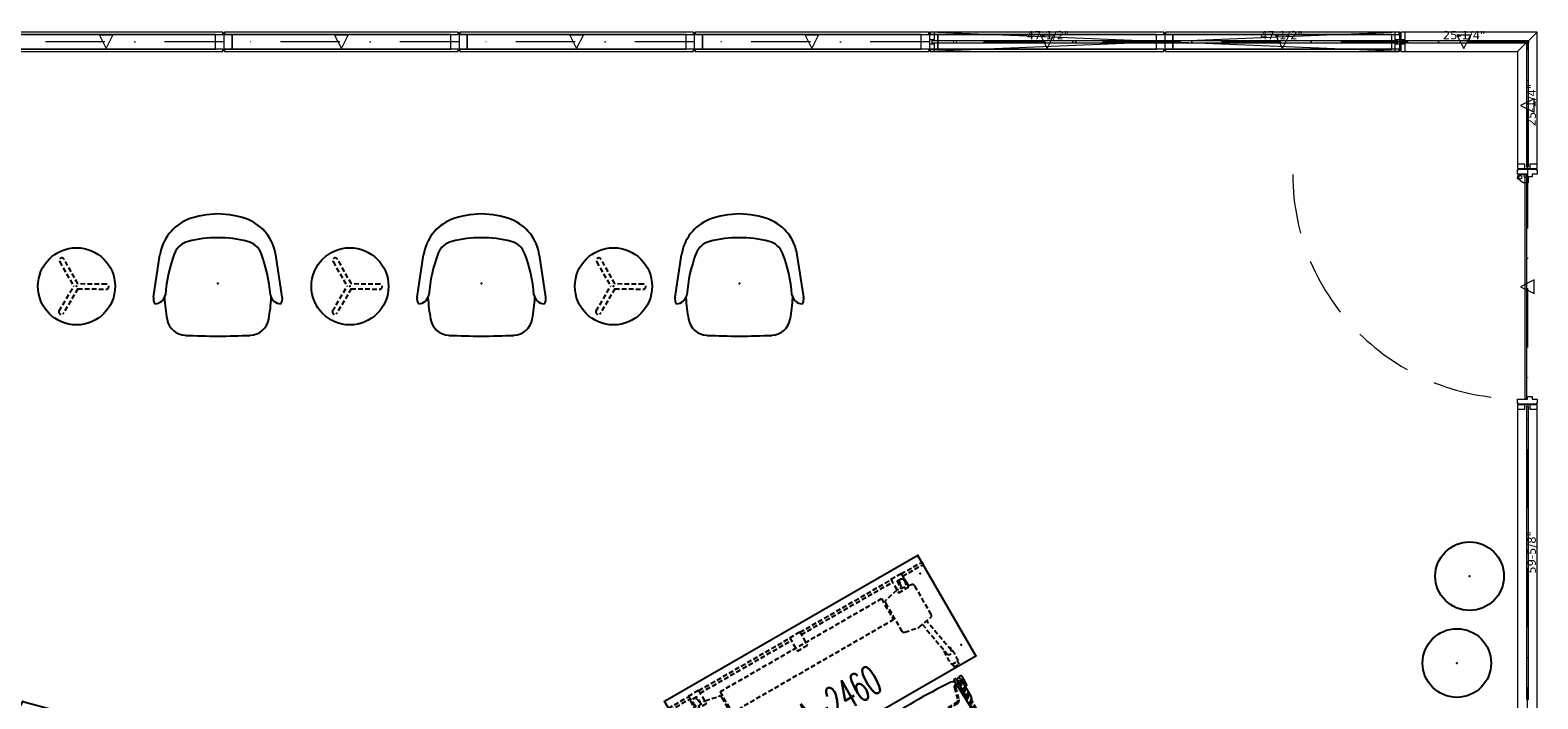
# Model space of a CAD drawing. Header units: inches. Extents: x 390 to 1835, y -266 to 136.
# Tile 5 of 256: x 571 to 879, y 0 to 136. Entities that reach past the tile are written whole.
import ezdxf
from ezdxf.enums import TextEntityAlignment as Align

# ---------------------------------------------------------------- set-up
doc = ezdxf.new("R2010")
doc.units = ezdxf.units.IN
doc.header["$LTSCALE"] = 0.95294
doc.header["$MEASUREMENT"] = 0
for name, pattern in [('DashDot', [25.4, 12.7, -6.35, 0, -6.35]), ('Dashed', [19.05, 12.7, -6.35]), ('DASHEDX2', [1.5, 1, -0.5])]:
    doc.linetypes.add(name, pattern=pattern)
for name, color, linetype in [('A-FURN-HAWORTH-ATT', 251, 'Continuous'), ('A-FURN-P-SEAT', 12, 'Continuous'), ('A-FURN-P-TABLE', 3, 'Continuous'), ('A-FURN-P-TABLE-TEXT2', 3, 'Continuous'), ('A-FURN-P-VISUAL', 86, 'Continuous'), ('CET color Black or White', 7, 'Continuous'), ('CET Default', 7, 'Continuous'), ('PSATTR', 7, 'Continuous')]:
    doc.layers.add(name, color=color, linetype=linetype)
doc.layers.add('A-FURN-P-PNLS', color=5, linetype='Continuous', true_color=0x0000ff)
doc.styles.add('CAD_FNT', font='TXT.SHX', dxfattribs={"height": 1})
doc.styles.add('Verdana', font='verdana.ttf')

# ---------------------------------------------------------------- blocks, each defined once
blk = doc.blocks.new('*C35')
at = {"layer": 'A-FURN-P-PNLS', "linetype": 'DashDot', "lineweight": 0}
blk.add_line((0, 2), (26, 2), dxfattribs=at)
at = {"layer": 'A-FURN-P-PNLS', "linetype": 'Continuous', "lineweight": 0}
for points in [[(0, 0.2), (0.16, 0.2), (0.16, 0), (1.03, 0), (1.03, 1.5), (0.09, 1.5), (0.09, 2.5), (1.03, 2.5), (1.03, 4), (0.16, 4), (0.16, 3.8), (0, 3.8), (0, 0.2)], [(0.16, 0), (28, 0), (24, 4), (0.16, 4), (0.16, 0)], [(13, 3.38), (11.62, 0.62), (14.38, 0.62), (13, 3.38)]]:
    blk.add_lwpolyline(points, close=True, dxfattribs=at)
blk = doc.blocks.new('*C57')
at = {"layer": 'A-FURN-P-PNLS', "linetype": 'Continuous', "lineweight": 0}
blk.add_line((144.16, 0), (144.16, 4), dxfattribs=at)
at = {"layer": 'A-FURN-P-PNLS', "linetype": 'DashDot', "lineweight": 0}
blk.add_line((0, 2), (240, 2), dxfattribs=at)
at = {"layer": 'A-FURN-P-PNLS', "linetype": 'Continuous', "lineweight": 0}
for points in [[(0, 0.2), (0.16, 0.2), (0.16, 0), (1.03, 0), (1.03, 1.5), (0.09, 1.5), (0.09, 2.5), (1.03, 2.5), (1.03, 4), (0.16, 4), (0.16, 3.8), (0, 3.8), (0, 0.2)], [(0.16, 0), (144.16, 0), (144.16, 4), (0.16, 4), (0.16, 0)], [(120, 3.38), (118.62, 0.62), (121.38, 0.62), (120, 3.38)], [(144.16, 0), (239.84, 0), (239.84, 4), (144.16, 4), (144.16, 0)], [(240, 3.8), (239.84, 3.8), (239.84, 4), (238.97, 4), (238.97, 2.5), (239.91, 2.5), (239.91, 1.5), (238.97, 1.5), (238.97, 0), (239.84, 0), (239.84, 0.2), (240, 0.2), (240, 3.8)], [(60.06, 2.2), (60.06, 2.18), (60.13, 2.13), (60.13, 1.87), (60.06, 1.82), (60.06, 1.8), (60.29, 1.8), (60.29, 1.82), (60.22, 1.87), (60.22, 2.13), (60.29, 2.18), (60.29, 2.2), (60.06, 2.2)], [(60.09, 1.88), (60.13, 1.88), (60.13, 2.12), (60.09, 2.12), (60.09, 1.88)], [(60.22, 1.88), (60.26, 1.88), (60.26, 2.12), (60.22, 2.12), (60.22, 1.88)], [(119.88, 2.2), (119.88, 2.18), (119.95, 2.13), (119.95, 1.87), (119.88, 1.82), (119.88, 1.8), (120.12, 1.8), (120.12, 1.82), (120.05, 1.87), (120.05, 2.13), (120.12, 2.18), (120.12, 2.2), (119.88, 2.2)], [(119.91, 1.88), (119.95, 1.88), (119.95, 2.12), (119.91, 2.12), (119.91, 1.88)], [(120.05, 1.88), (120.09, 1.88), (120.09, 2.12), (120.05, 2.12), (120.05, 1.88)], [(179.71, 2.2), (179.71, 2.18), (179.78, 2.13), (179.78, 1.87), (179.71, 1.82), (179.71, 1.8), (179.94, 1.8), (179.94, 1.82), (179.87, 1.87), (179.87, 2.13), (179.94, 2.18), (179.94, 2.2), (179.71, 2.2)], [(179.74, 1.88), (179.78, 1.88), (179.78, 2.12), (179.74, 2.12), (179.74, 1.88)], [(179.87, 1.88), (179.91, 1.88), (179.91, 2.12), (179.87, 2.12), (179.87, 1.88)]]:
    blk.add_lwpolyline(points, close=True, dxfattribs=at)
blk = doc.blocks.new('*C93')
at = {"layer": 'A-FURN-P-PNLS', "linetype": 'DashDot', "lineweight": 0}
blk.add_line((0, 2), (48, 2), dxfattribs=at)
at = {"layer": 'A-FURN-P-PNLS', "linetype": 'Continuous', "lineweight": 0}
for points in [[(0, 3.8), (0.16, 3.8), (0.16, 3.51), (1.68, 3.51), (1.68, 0.49), (0.16, 0.49), (0.16, 0.2), (0, 0.2), (0, 3.8)], [(0.16, 3.51), (47.84, 3.51), (47.84, 4), (0.16, 4), (0.16, 3.51)], [(1.68, 0.49), (46.32, 0.49), (46.32, 3.51), (1.68, 3.51), (1.68, 0.49)], [(24, 3.38), (22.62, 0.62), (25.38, 0.62), (24, 3.38)], [(48, 3.8), (47.84, 3.8), (47.84, 3.51), (46.32, 3.51), (46.32, 0.49), (47.84, 0.49), (47.84, 0.2), (48, 0.2), (48, 3.8)], [(0.16, 0), (47.84, 0), (47.84, 0.49), (0.16, 0.49), (0.16, 0)]]:
    blk.add_lwpolyline(points, close=True, dxfattribs=at)
blk = doc.blocks.new('*C18')
at = {"layer": 'A-FURN-P-PNLS', "linetype": 'DashDot', "lineweight": 0}
blk.add_line((0, 2), (48, 2), dxfattribs=at)
at = {"layer": 'A-FURN-P-PNLS', "linetype": 'Continuous', "lineweight": 0}
for points in [[(0, 3.8), (0.16, 3.8), (0.16, 3.51), (1.68, 3.51), (1.68, 0.49), (0.16, 0.49), (0.16, 0.2), (0, 0.2), (0, 3.8)], [(0.16, 3.51), (47.84, 3.51), (47.84, 4), (0.16, 4), (0.16, 3.51)], [(1.68, 0.49), (46.32, 0.49), (46.32, 3.51), (1.68, 3.51), (1.68, 0.49)], [(24, 3.38), (22.62, 0.62), (25.38, 0.62), (24, 3.38)], [(48, 3.8), (47.84, 3.8), (47.84, 3.51), (46.32, 3.51), (46.32, 0.49), (47.84, 0.49), (47.84, 0.2), (48, 0.2), (48, 3.8)], [(0.16, 0), (47.84, 0), (47.84, 0.49), (0.16, 0.49), (0.16, 0)]]:
    blk.add_lwpolyline(points, close=True, dxfattribs=at)
blk = doc.blocks.new('*C55')
at = {"layer": 'A-FURN-P-PNLS', "linetype": 'Continuous', "lineweight": 0}
for points in [[(0.24, 0.24), (0.24, -0.31), (0.2, -0.31), (0.16, -0.28), (-0.14, -0.28), (-0.28, -0.14), (-0.28, 0.16), (-0.31, 0.2), (-0.31, 0.24), (0.24, 0.24)], [(-0.31, -0.12), (-0.28, -0.12), (-0.28, 0.12), (-0.31, 0.12), (-0.31, -0.12)], [(-0.12, -0.31), (0.12, -0.31), (0.12, -0.28), (-0.12, -0.28), (-0.12, -0.31)]]:
    blk.add_lwpolyline(points, close=True, dxfattribs=at)
blk = doc.blocks.new('*C92')
at = {"layer": 'A-FURN-P-PNLS', "linetype": 'DashDot', "lineweight": 0}
blk.add_line((0, 2), (48, 2), dxfattribs=at)
at = {"layer": 'A-FURN-P-PNLS', "linetype": 'Continuous', "lineweight": 0}
for points in [[(0, 3.8), (0.16, 3.8), (0.16, 3.51), (1.68, 3.51), (1.68, 0.49), (0.16, 0.49), (0.16, 0.2), (0, 0.2), (0, 3.8)], [(0.16, 3.51), (47.84, 3.51), (47.84, 4), (0.16, 4), (0.16, 3.51)], [(1.68, 0.49), (46.32, 0.49), (46.32, 3.51), (1.68, 3.51), (1.68, 0.49)], [(24, 3.38), (22.62, 0.62), (25.38, 0.62), (24, 3.38)], [(48, 3.8), (47.84, 3.8), (47.84, 3.51), (46.32, 3.51), (46.32, 0.49), (47.84, 0.49), (47.84, 0.2), (48, 0.2), (48, 3.8)], [(0.16, 0), (47.84, 0), (47.84, 0.49), (0.16, 0.49), (0.16, 0)]]:
    blk.add_lwpolyline(points, close=True, dxfattribs=at)
blk = doc.blocks.new('*C87')
at = {"layer": 'A-FURN-P-PNLS', "linetype": 'DashDot', "lineweight": 0}
blk.add_line((0, 2), (48, 2), dxfattribs=at)
at = {"layer": 'A-FURN-P-PNLS', "linetype": 'Continuous', "lineweight": 0}
for points in [[(0, 3.8), (0.16, 3.8), (0.16, 4), (1.03, 4), (1.03, 3), (1.57, 3), (1.57, 2), (1.03, 2), (1.03, 0), (0.16, 0), (0.16, 0.2), (0, 0.2), (0, 3.8)], [(24, 0.62), (25.38, 3.38), (22.62, 3.38), (24, 0.62)], [(48, 0.2), (47.84, 0.2), (47.84, 0), (46.97, 0), (46.97, 2), (46.43, 2), (46.43, 3), (46.97, 3), (46.97, 4), (47.84, 4), (47.84, 3.8), (48, 3.8), (48, 0.2)], [(1.09, 0.56), (1.09, 1.33), (1.65, 1.33), (1.65, 2.13), (2.78, 2.13), (2.78, 1.12), (2.78, 1.11), (1.93, 0), (1.65, 0), (1.51, 0.02), (1.37, 0.07), (1.25, 0.16), (1.17, 0.28), (1.11, 0.41), (1.09, 0.56)], [(1.09, 1.49), (46.85, 1.49), (46.85, 1.88), (1.09, 1.88), (1.09, 1.49)]]:
    blk.add_lwpolyline(points, close=True, dxfattribs=at)
blk.add_circle((1.65, 0.56), 0.327, dxfattribs=at)
at = {"layer": 'A-FURN-P-PNLS', "linetype": 'Dashed', "lineweight": 0}
blk.add_arc((0.97, 0), 45.88, 270.1526, 0, dxfattribs=at)
blk = doc.blocks.new('*C27')
at = {"layer": 'A-FURN-P-PNLS', "linetype": 'DashDot', "lineweight": 0}
blk.add_line((0, 2), (48, 2), dxfattribs=at)
at = {"layer": 'A-FURN-P-PNLS', "linetype": 'Continuous', "lineweight": 0}
for points in [[(0, 3.8), (0.16, 3.8), (0.16, 3.51), (1.68, 3.51), (1.68, 0.49), (0.16, 0.49), (0.16, 0.2), (0, 0.2), (0, 3.8)], [(0.16, 3.51), (47.84, 3.51), (47.84, 4), (0.16, 4), (0.16, 3.51)], [(1.68, 0.49), (46.32, 0.49), (46.32, 3.51), (1.68, 3.51), (1.68, 0.49)], [(24, 3.38), (22.62, 0.62), (25.38, 0.62), (24, 3.38)], [(48, 3.8), (47.84, 3.8), (47.84, 3.51), (46.32, 3.51), (46.32, 0.49), (47.84, 0.49), (47.84, 0.2), (48, 0.2), (48, 3.8)], [(0.16, 0), (47.84, 0), (47.84, 0.49), (0.16, 0.49), (0.16, 0)]]:
    blk.add_lwpolyline(points, close=True, dxfattribs=at)
blk = doc.blocks.new('*C38')
at = {"layer": 'A-FURN-P-PNLS', "linetype": 'DashDot', "lineweight": 0}
blk.add_line((0, 2), (26, 2), dxfattribs=at)
at = {"layer": 'A-FURN-P-PNLS', "linetype": 'Continuous', "lineweight": 0}
for points in [[(-2, 0), (25.84, 0), (25.84, 4), (2, 4), (-2, 0)], [(13, 3.38), (11.62, 0.62), (14.38, 0.62), (13, 3.38)], [(26, 3.8), (25.84, 3.8), (25.84, 4), (24.97, 4), (24.97, 2.5), (25.91, 2.5), (25.91, 1.5), (24.97, 1.5), (24.97, 0), (25.84, 0), (25.84, 0.2), (26, 0.2), (26, 3.8)]]:
    blk.add_lwpolyline(points, close=True, dxfattribs=at)
blk = doc.blocks.new('*C60')
at = {"layer": 'A-FURN-P-PNLS', "linetype": 'DashDot', "lineweight": 0}
blk.add_line((0, 2), (48, 2), dxfattribs=at)
at = {"layer": 'A-FURN-P-PNLS', "linetype": 'Continuous', "lineweight": 0}
for points in [[(0, 3.8), (0.16, 3.8), (0.16, 3.51), (1.68, 3.51), (1.68, 0.49), (0.16, 0.49), (0.16, 0.2), (0, 0.2), (0, 3.8)], [(0.16, 3.51), (47.84, 3.51), (47.84, 4), (0.16, 4), (0.16, 3.51)], [(1.68, 0.49), (46.32, 0.49), (46.32, 3.51), (1.68, 3.51), (1.68, 0.49)], [(24, 3.38), (22.62, 0.62), (25.38, 0.62), (24, 3.38)], [(48, 3.8), (47.84, 3.8), (47.84, 3.51), (46.32, 3.51), (46.32, 0.49), (47.84, 0.49), (47.84, 0.2), (48, 0.2), (48, 3.8)], [(0.16, 0), (47.84, 0), (47.84, 0.49), (0.16, 0.49), (0.16, 0)]]:
    blk.add_lwpolyline(points, close=True, dxfattribs=at)
blk = doc.blocks.new('*C82')
at = {"layer": 'A-FURN-P-PNLS', "linetype": 'DashDot', "lineweight": 0}
blk.add_line((0, 2), (48, 2), dxfattribs=at)
at = {"layer": 'A-FURN-P-PNLS', "linetype": 'Continuous', "lineweight": 0}
for points in [[(0, 3.8), (0.16, 3.8), (0.16, 3.51), (1.68, 3.51), (1.68, 0.49), (0.16, 0.49), (0.16, 0.2), (0, 0.2), (0, 3.8)], [(0.16, 3.51), (47.84, 3.51), (47.84, 4), (0.16, 4), (0.16, 3.51)], [(1.68, 0.49), (46.32, 0.49), (46.32, 3.51), (1.68, 3.51), (1.68, 0.49)], [(24, 3.38), (22.62, 0.62), (25.38, 0.62), (24, 3.38)], [(48, 3.8), (47.84, 3.8), (47.84, 3.51), (46.32, 3.51), (46.32, 0.49), (47.84, 0.49), (47.84, 0.2), (48, 0.2), (48, 3.8)], [(0.16, 0), (47.84, 0), (47.84, 0.49), (0.16, 0.49), (0.16, 0)]]:
    blk.add_lwpolyline(points, close=True, dxfattribs=at)
blk = doc.blocks.new('*C34')
at = {"layer": 'CET color Black or White', "linetype": 'Continuous', "lineweight": 0}
blk.add_lwpolyline([(0.06, -0.2), (25.19, -0.2), (25.24, -0.14), (25.24, 0.14), (25.19, 0.2), (0.06, 0.2), (0, 0.14), (0, -0.14), (0.06, -0.2)], close=True, dxfattribs=at)
at = {"layer": 'CET color Black or White', "linetype": 'Continuous', "lineweight": 0, "style": 'Verdana'}
blk.add_text('25-1/4"', height=1.706, dxfattribs=at).set_placement((12.62, 0), align=Align.TOP_CENTER)
blk = doc.blocks.new('*C80')
at = {"layer": 'CET color Black or White', "linetype": 'Continuous', "lineweight": 0}
blk.add_lwpolyline([(0.06, -0.2), (59.59, -0.2), (59.65, -0.14), (59.65, 0.14), (59.59, 0.2), (0.06, 0.2), (0, 0.14), (0, -0.14), (0.06, -0.2)], close=True, dxfattribs=at)
at = {"layer": 'CET color Black or White', "linetype": 'Continuous', "lineweight": 0, "style": 'Verdana'}
blk.add_text('59-5/8"', height=1.706, dxfattribs=at).set_placement((29.82, 0), align=Align.TOP_CENTER)
blk = doc.blocks.new('*C73')
at = {"layer": 'CET color Black or White', "linetype": 'Continuous', "lineweight": 0}
blk.add_lwpolyline([(0.06, -0.2), (25.19, -0.2), (25.24, -0.14), (25.24, 0.14), (25.19, 0.2), (0.06, 0.2), (0, 0.14), (0, -0.14), (0.06, -0.2)], close=True, dxfattribs=at)
at = {"layer": 'CET color Black or White', "linetype": 'Continuous', "lineweight": 0, "style": 'Verdana'}
blk.add_text('25-1/4"', height=1.706, rotation=180, dxfattribs=at).set_placement((12.62, 0), align=Align.BOTTOM_CENTER)
blk = doc.blocks.new('*C42')
at = {"layer": 'A-FURN-P-PNLS', "linetype": 'Continuous', "lineweight": 0}
for p, q in [((0, 0), (96, 4)), ((0, 4), (96, 0))]:
    blk.add_line(p, q, dxfattribs=at)
at = {"layer": 'A-FURN-P-PNLS', "linetype": 'DashDot', "lineweight": 0}
blk.add_line((0, 2), (96, 2), dxfattribs=at)
at = {"layer": 'A-FURN-P-PNLS', "linetype": 'Continuous', "lineweight": 0}
for points in [[(0, 0.2), (0.16, 0.2), (0.16, 0), (1.03, 0), (1.03, 1.5), (0.09, 1.5), (0.09, 2.5), (1.03, 2.5), (1.03, 4), (0.16, 4), (0.16, 3.8), (0, 3.8), (0, 0.2)], [(96, 3.8), (95.84, 3.8), (95.84, 4), (94.97, 4), (94.97, 2.5), (95.91, 2.5), (95.91, 1.5), (94.97, 1.5), (94.97, 0), (95.84, 0), (95.84, 0.2), (96, 0.2), (96, 3.8)], [(47.88, 2.2), (47.88, 2.18), (47.95, 2.13), (47.95, 1.87), (47.88, 1.82), (47.88, 1.8), (48.12, 1.8), (48.12, 1.82), (48.05, 1.87), (48.05, 2.13), (48.12, 2.18), (48.12, 2.2), (47.88, 2.2)], [(47.91, 1.88), (47.95, 1.88), (47.95, 2.12), (47.91, 2.12), (47.91, 1.88)], [(48.05, 1.88), (48.09, 1.88), (48.09, 2.12), (48.05, 2.12), (48.05, 1.88)]]:
    blk.add_lwpolyline(points, close=True, dxfattribs=at)
blk = doc.blocks.new('*C59')
at = {"layer": 'CET color Black or White', "linetype": 'Continuous', "lineweight": 0}
blk.add_lwpolyline([(0.06, -0.2), (47.41, -0.2), (47.47, -0.14), (47.47, 0.14), (47.41, 0.2), (0.06, 0.2), (0, 0.14), (0, -0.14), (0.06, -0.2)], close=True, dxfattribs=at)
at = {"layer": 'CET color Black or White', "linetype": 'Continuous', "lineweight": 0, "style": 'Verdana'}
blk.add_text('47-1/2"', height=1.706, rotation=180, dxfattribs=at).set_placement((23.74, 0), align=Align.BOTTOM_CENTER)
blk = doc.blocks.new('*C5')
at = {"layer": 'CET color Black or White', "linetype": 'Continuous', "lineweight": 0}
blk.add_lwpolyline([(0.06, -0.2), (47.41, -0.2), (47.47, -0.14), (47.47, 0.14), (47.41, 0.2), (0.06, 0.2), (0, 0.14), (0, -0.14), (0.06, -0.2)], close=True, dxfattribs=at)
at = {"layer": 'CET color Black or White', "linetype": 'Continuous', "lineweight": 0, "style": 'Verdana'}
blk.add_text('47-1/2"', height=1.706, rotation=180, dxfattribs=at).set_placement((23.74, 0), align=Align.BOTTOM_CENTER)
blk = doc.blocks.new('STS-1-2D')
at = {"layer": 'A-FURN-P-SEAT'}
blk.add_circle((0, 0), 7, dxfattribs=at)
blk.add_point((0, 0), dxfattribs=at)
at = {"layer": 'PSATTR', "flags": 1}
for tag in ['PSON', 'PSMC', 'PSDH', 'PSPN', 'PSQT', 'PSEC', 'PST5', 'PST4', 'PST3', 'PST2', 'PST1']:
    blk.add_attdef(tag, text='', height=1, dxfattribs=at).set_placement((0, 0), align=Align.TOP_CENTER)
blk = doc.blocks.new('SODC-1616-X-2D')
at = {"layer": 'A-FURN-P-SEAT', "linetype": 'DASHEDX2'}
for p, q in [((-3.48, 5.01), (-0.57, 0)), ((0.29, 0.49), (-2.6, 5.52)), ((-3.48, -5.01), (-0.57, 0)), ((6.08, 0.49), (0.29, 0.49)), ((0.28, -0.49), (-2.6, -5.51)), ((0.28, -0.49), (6.08, -0.52))]:
    blk.add_line(p, q, dxfattribs=at)
at = {"layer": 'A-FURN-P-SEAT'}
blk.add_circle((0, 0), 7.87, dxfattribs=at)
at = {"layer": 'A-FURN-P-SEAT', "linetype": 'DASHEDX2'}
for centre, start, end in [((-3.04, 5.26), 29.8397, 210.0922), ((6.08, -0.01), 269.8397, 90.0922), ((-3.04, -5.26), 149.9078, 330.1603)]:
    blk.add_arc(centre, 0.508, start, end, dxfattribs=at)
at = {"layer": 'A-FURN-P-SEAT'}
blk.add_point((0, 0), dxfattribs=at)
at = {"layer": 'PSATTR', "flags": 1}
for tag in ['PSON', 'PSMC', 'PSDH', 'PSPN', 'PSQT', 'PSEC', 'PST5', 'PST4', 'PST3', 'PST2', 'PST1']:
    blk.add_attdef(tag, text='', height=1, dxfattribs=at).set_placement((0, 0), align=Align.TOP_CENTER)
blk = doc.blocks.new('SOPB-UP-XX-2D')
at = {"layer": 'A-FURN-P-SEAT'}
for p, q in [((-13.12, -2.75), (-11.81, 5.86)), ((13.13, -2.75), (11.82, 5.86))]:
    blk.add_line(p, q, dxfattribs=at)
for centre, radius, start, end in [((-2.53, 4.45), 9.39, 112.807, 171.3776), ((0, -3.46), 17.68, 69.5714, 110.4286), ((2.53, 4.45), 9.39, 8.6224, 67.193), ((0, -15.5), 24.88, 75.9023, 104.0977), ((18.26, -4.3), 29.04, 158.8039, 175.9846), ((-5.08, 4.75), 4, 104.0977, 158.8039), ((5.09, 4.75), 4, 21.1961, 75.9023), ((-18.26, -4.3), 29.04, 4.0154, 21.1961), ((-11.47, -3.12), 1.69, 167.6721, 217.788), ((-13, -1.83), 2.33, 274.6939, 349.1209), ((25.03, -0.82), 35.99, 183.234, 190.3367), ((-25.03, -0.82), 35.99, 349.6627, 356.7843), ((13, -1.83), 2.33, 190.8791, 265.3061), ((11.47, -3.12), 1.69, 322.212, 12.3279), ((-6.44, -6.56), 4, 190.3367, 267.3698), ((6.44, -6.56), 4, 272.6276, 349.6627), ((0, 133.65), 144.36, 267.3698, 272.6276)]:
    blk.add_arc(centre, radius, start, end, dxfattribs=at)
blk.add_point((0, 0), dxfattribs=at)
at = {"layer": 'PSATTR', "flags": 1}
for tag in ['PSON', 'PSMC', 'PSDH', 'PSPN', 'PSQT', 'PSEC', 'PST5', 'PST4', 'PST3', 'PST2', 'PST1']:
    blk.add_attdef(tag, text='', height=1, dxfattribs=at).set_placement((0, 0), align=Align.TOP_CENTER)
blk = doc.blocks.new('TA0M-1360-FF-RECTANGLEF-2D')
at = {"layer": 'A-FURN-P-VISUAL', "linetype": 'DASHEDX2'}
for p, q in [((0, -1.59), (4.81, -1.59)), ((0, -1.59), (0, -2.15)), ((0, -2.15), (4.81, -2.15)), ((4.81, -1.5), (7.18, -1.5)), ((4.81, -1.5), (4.81, -4.65)), ((7.18, -1.5), (7.18, -4.65)), ((7.18, -1.59), (28.66, -1.59)), ((7.18, -2.15), (28.66, -2.15)), ((28.66, -1.5), (31.02, -1.5)), ((28.66, -1.5), (28.66, -4.65)), ((31.02, -1.5), (31.02, -4.65)), ((31.02, -1.59), (52.5, -1.59)), ((31.02, -2.15), (52.5, -2.15)), ((52.5, -1.5), (52.5, -4.65)), ((52.5, -1.5), (54.87, -1.5)), ((54.87, -1.5), (54.87, -4.65)), ((54.87, -1.59), (59.68, -1.59)), ((54.87, -2.15), (59.68, -2.15)), ((59.68, -1.59), (59.68, -2.15)), ((4.81, -4.65), (7.18, -4.65)), ((28.66, -4.65), (31.02, -4.65)), ((52.5, -4.65), (54.87, -4.65))]:
    blk.add_line(p, q, dxfattribs=at)
at = {"layer": 'A-FURN-P-VISUAL'}
for p in [(0, 0), (59.68, 0)]:
    blk.add_point(p, dxfattribs=at)
at = {"layer": 'PSATTR', "flags": 1}
for tag in ['PSON', 'PSMC', 'PSDH', 'PSPN', 'PSQT', 'PSEC', 'PST5', 'PST4', 'PST3', 'PST2', 'PST1']:
    blk.add_attdef(tag, text='', height=1, dxfattribs=at).set_placement((0, 0), align=Align.TOP_CENTER)
blk = doc.blocks.new('TAPC-2430-J-2D')
at = {"layer": 'A-FURN-P-TABLE'}
for p, q in [((0, 0), (5.8, 1.55)), ((0, -23.68), (0, 0)), ((5.8, 1.55), (17.64, -18.95)), ((17.64, -18.95), (16.12, -19.83)), ((1.75, -23.68), (0, -23.68))]:
    blk.add_line(p, q, dxfattribs=at)
at = {"layer": 'A-FURN-P-TABLE', "linetype": 'DASHEDX2'}
for p, q in [((9.04, 0.11), (9.16, -0.09)), ((9.05, 0.21), (9.07, 0.22)), ((9.11, 0.22), (9.07, 0.22)), ((10.07, 0.25), (9.63, -0.07)), ((10.34, 0.14), (10.3, 0.21)), ((-1.46, -2.47), (1.46, -2.47)), ((1.84, -2.67), (1.83, -2.68)), ((6.32, -3.05), (6.32, -3.03)), ((9.28, -1.56), (6.76, -3.02)), ((8.17, -1.07), (7.01, -1.74)), ((9.16, -0.09), (9.19, -0.13)), ((9.19, -0.13), (9.4, -0.36)), ((9.69, -0.33), (10.27, -0.08)), ((-3.23, -3.42), (-3.23, -3.5)), ((-2.43, -3.34), (-3.05, -3.26)), ((-3.05, -3.65), (-2.51, -3.59)), ((-2.2, -4.1), (-2.17, -4.12)), ((-2.1, -3.76), (-2.17, -3.45)), ((-2.14, -4.12), (-2.17, -4.12)), ((-2.09, -3.81), (-2.1, -3.76)), ((-2.09, -4.05), (-2.09, -3.81)), ((-0.75, -3.46), (0.59, -3.46)), ((17.42, -14.41), (17.54, -14.61)), ((17.43, -14.31), (17.45, -14.3)), ((17.49, -14.3), (17.45, -14.3)), ((17.54, -14.61), (17.57, -14.65)), ((17.57, -14.65), (17.79, -14.88)), ((18.45, -14.27), (18.02, -14.59)), ((18.08, -14.85), (18.65, -14.6)), ((18.72, -14.38), (18.68, -14.31)), ((14.71, -17.57), (14.71, -17.55)), ((17.66, -16.08), (15.14, -17.54)), ((16.56, -15.59), (15.39, -16.26)), ((-3.23, -20.18), (-3.23, -20.26)), ((-2.43, -20.1), (-3.05, -20.03)), ((-3.05, -20.42), (-2.51, -20.35)), ((-2.2, -20.87), (-2.17, -20.89)), ((-2.1, -20.53), (-2.17, -20.22)), ((-2.14, -20.89), (-2.17, -20.89)), ((-2.09, -20.58), (-2.1, -20.53)), ((-2.09, -20.81), (-2.09, -20.58)), ((-1.46, -19.24), (1.46, -19.24)), ((-0.75, -20.22), (0.59, -20.22)), ((1.84, -19.43), (1.83, -19.45))]:
    blk.add_line(p, q, dxfattribs=at)
for centre in [(1.46, -3.46), (6.26, -2.17), (14.65, -16.69), (1.46, -20.22)]:
    blk.add_circle(centre, 0.863, dxfattribs=at)
for centre, radius, start, end in [((9.1, 0.15), 0.0787, 136.3892, 210.0011), ((8.79, -0.71), 0.984, 41.2162, 70.7056), ((10.16, 0.13), 0.157, 29.9999, 126.9681), ((10.2, 0.06), 0.157, 293.0316, 29.9999), ((-1.46, -3.46), 0.984, 90, 173.0317), ((-1.46, -3.46), 0.709, 360, 179.5576), ((1.46, -3.46), 0.984, 70.3794, 90), ((1.75, -2.62), 0.0984, 334, 70.3794), ((6.42, -3.04), 0.0984, 183.9999, 280.3793), ((6.26, -2.17), 0.984, 280.3793, 299.9999), ((8.79, -0.71), 0.709, 209.9999, 29.5575), ((8.79, -0.71), 0.984, 299.9999, 23.0316), ((9.59, -0.01), 0.0787, 221.2162, 306.9681), ((-3.07, -3.42), 0.157, 83.0317, 180), ((-3.07, -3.5), 0.157, 180, 276.9683), ((-2.5, -3.66), 0.0787, 11.2163, 96.9683), ((-1.46, -3.46), 0.984, 191.2163, 220.7057), ((-2.17, -4.05), 0.0787, 286.3893, 0.0012), ((17.17, -15.23), 0.709, 209.9999, 29.5575), ((17.49, -14.37), 0.0787, 136.3892, 210.0011), ((17.17, -15.23), 0.984, 41.2162, 70.7056), ((17.17, -15.23), 0.984, 299.9999, 23.0316), ((17.97, -14.53), 0.0787, 221.2162, 306.9681), ((18.55, -14.39), 0.157, 29.9999, 126.9681), ((18.59, -14.46), 0.157, 293.0316, 29.9999), ((14.81, -17.56), 0.0984, 183.9999, 280.3793), ((14.65, -16.69), 0.984, 280.3793, 299.9999), ((-3.07, -20.18), 0.157, 83.0317, 180), ((-3.07, -20.26), 0.157, 180, 276.9683), ((-2.5, -20.43), 0.0787, 11.2163, 96.9683), ((-1.46, -20.22), 0.984, 90, 173.0317), ((-1.46, -20.22), 0.984, 191.2163, 220.7057), ((-1.46, -20.22), 0.709, 360, 179.5576), ((-2.17, -20.81), 0.0787, 286.3893, 0.0012), ((1.46, -20.22), 0.984, 70.3794, 90), ((1.75, -19.39), 0.0984, 334, 70.3794)]:
    blk.add_arc(centre, radius, start, end, dxfattribs=at)
at = {"layer": 'A-FURN-P-TABLE'}
blk.add_arc((1.75, 5.06), 28.74, 270, 300, dxfattribs=at)
for p in [(0, 0), (5.8, 1.55), (6.26, -2.17), (1.46, -3.46), (14.65, -16.69), (1.46, -20.22), (17.64, -18.95), (0, -23.68)]:
    blk.add_point(p, dxfattribs=at)
at = {"layer": 'A-FURN-HAWORTH-ATT', "flags": 1}
for tag in ['HAWMC', 'HAWPN', 'HAWSN', 'HAWQT']:
    blk.add_attdef(tag, text='', height=0.1, dxfattribs=at).set_placement((0, 0), align=Align.TOP_CENTER)
at = {"layer": 'A-FURN-P-TABLE-TEXT2', "style": 'CAD_FNT', "width": 0.55, "flags": 8}
blk.add_attdef('ITEXT2', text='', height=6, rotation=15, dxfattribs=at).set_placement((8.78, -21.18), align=Align.BOTTOM_CENTER)
at = {"layer": 'PSATTR', "flags": 1}
for tag in ['PSON', 'PSMC', 'PSDH', 'PSPN', 'PSQT', 'PSEC', 'PST5', 'PST4', 'PST3', 'PST2', 'PST1']:
    blk.add_attdef(tag, text='', height=1, dxfattribs=at).set_placement((0, 0), align=Align.TOP_CENTER)
blk = doc.blocks.new('SCK-XX-0C-2D')
at = {"layer": 'A-FURN-P-SEAT'}
for p, q in [((-12.74, 11.4), (-12.68, 11.48)), ((-12.74, 11.07), (-12.74, 11.4)), ((-12.72, 11.05), (-12.74, 11.07)), ((-12.74, 10.19), (-12.72, 10.21)), ((-12.74, 9.85), (-12.74, 10.19)), ((-12.68, 9.78), (-12.74, 9.85)), ((-12.5, 11.05), (-12.72, 11.05)), ((-12.72, 10.21), (-12.5, 10.21)), ((-12.5, 10.21), (-12.5, 11.05)), ((-11, 11.06), (-5.49, 11.06)), ((-11, 10.2), (-5.49, 10.2)), ((-10.55, 8.9), (-6.92, 9.78)), ((-10.44, 11.48), (-10.38, 11.4)), ((-10.38, 9.85), (-10.44, 9.78)), ((-10.38, 11.4), (-10.38, 11.07)), ((-10.38, 10.19), (-10.38, 9.85)), ((-6.41, 9.83), (-4.88, 9.77)), ((2.68, 9.52), (-4.62, 9.52)), ((1.08, 9.52), (7.6, 9.26)), ((8, 10.57), (3.72, 10.57)), ((8, 9.7), (3.72, 9.7)), ((6.32, 10.99), (6.26, 10.91)), ((6.26, 10.91), (6.26, 10.57)), ((6.26, 9.69), (6.26, 9.36)), ((6.26, 9.36), (6.3, 9.31)), ((8.39, 10.32), (8.39, 10.55)), ((8.39, 10.55), (8.6, 10.55)), ((8.39, 9.71), (8.39, 9.95)), ((8.6, 9.71), (8.39, 9.71)), ((8.62, 10.91), (8.56, 10.99)), ((8.56, 9.28), (8.62, 9.36)), ((8.6, 10.55), (8.62, 10.57)), ((8.62, 9.69), (8.6, 9.71)), ((8.62, 10.57), (8.62, 10.91)), ((8.62, 9.36), (8.62, 9.69)), ((-3.63, 8.65), (-7.59, 8.37)), ((-3.69, 8.58), (-6.47, 8.37)), ((-3.63, 8.65), (-3.69, 8.58)), ((-10.55, -8.9), (-6.92, -9.78)), ((-3.63, -8.65), (-7.59, -8.37)), ((-6.47, -8.37), (-3.67, -8.56)), ((-3.67, -8.56), (-3.63, -8.65)), ((-12.68, -9.78), (-12.74, -9.85)), ((-12.74, -9.85), (-12.74, -10.19)), ((-12.74, -10.19), (-12.72, -10.21)), ((-12.72, -11.05), (-12.74, -11.07)), ((-12.74, -11.07), (-12.74, -11.4)), ((-12.74, -11.4), (-12.68, -11.48)), ((-12.72, -10.21), (-12.5, -10.21)), ((-12.5, -11.05), (-12.72, -11.05)), ((-12.5, -10.21), (-12.5, -11.05)), ((-11, -10.2), (-5.49, -10.2)), ((-11, -11.06), (-5.49, -11.06)), ((-10.38, -9.85), (-10.44, -9.78)), ((-10.44, -11.48), (-10.38, -11.4)), ((-10.38, -10.19), (-10.38, -9.85)), ((-10.38, -11.4), (-10.38, -11.07)), ((-6.41, -9.83), (-4.88, -9.77)), ((2.68, -9.52), (-4.62, -9.52)), ((1.08, -9.52), (7.6, -9.26)), ((8, -9.7), (3.72, -9.7)), ((8, -10.57), (3.72, -10.57)), ((6.26, -9.36), (6.3, -9.31)), ((6.26, -9.69), (6.26, -9.36)), ((6.26, -10.91), (6.26, -10.57)), ((6.32, -10.99), (6.26, -10.91)), ((8.6, -9.71), (8.39, -9.71)), ((8.39, -9.71), (8.39, -9.95)), ((8.39, -10.32), (8.39, -10.55)), ((8.39, -10.55), (8.6, -10.55)), ((8.56, -9.28), (8.62, -9.36)), ((8.62, -10.91), (8.56, -10.99)), ((8.62, -9.69), (8.6, -9.71)), ((8.6, -10.55), (8.62, -10.57)), ((8.62, -9.36), (8.62, -9.69)), ((8.62, -10.57), (8.62, -10.91))]:
    blk.add_line(p, q, dxfattribs=at)
at = {"layer": 'A-FURN-P-SEAT', "linetype": 'DASHEDX2'}
for p, q in [((7.83, 10.26), (-10.57, 10.2)), ((-10.57, 10.2), (-10.57, 9.95)), ((-10.57, 9.95), (7.83, 10.01)), ((-8.26, -10.21), (-8.26, 10.21)), ((-8.01, 10.21), (-8.01, -10.21)), ((-5.81, -10.21), (-5.81, 10.21)), ((-5.56, 10.21), (-5.56, -10.22)), ((-3.36, -10.22), (-3.36, 10.22)), ((-3.11, 10.22), (-3.11, -10.22)), ((-0.91, -10.23), (-0.91, 10.23)), ((-0.66, 10.23), (-0.66, -10.23)), ((1.54, -10.24), (1.54, 10.24)), ((1.79, 10.24), (1.79, -10.24)), ((7.31, 10.01), (7.31, 9.13)), ((7.56, 10.01), (7.56, 9.13)), ((7.83, 10.01), (7.83, 10.26)), ((3.99, -7.48), (3.99, 7.48)), ((4.24, 7.48), (4.24, -7.48)), ((7.03, 8.77), (4.45, 8.08)), ((7.1, 8.53), (4.52, 7.84)), ((7.03, -8.77), (4.45, -8.08)), ((7.1, -8.53), (4.52, -7.84)), ((7.31, -10.01), (7.31, -9.13)), ((7.56, -10.01), (7.56, -9.13)), ((-10.57, -9.95), (7.83, -10.01)), ((-10.57, -9.95), (-10.57, -10.2)), ((7.83, -10.26), (-10.57, -10.2)), ((7.83, -10.01), (7.83, -10.26))]:
    blk.add_line(p, q, dxfattribs=at)
at = {"layer": 'A-FURN-P-SEAT'}
for centre, radius, start, end in [((-11.56, -0.19), 11.73, 84.5235, 95.4765), ((-11.56, 21.45), 11.73, 264.5235, 275.4765), ((-11, 10.63), 0.433, 90, 270), ((-6.49, 8), 1.83, 87.3746, 103.5647), ((-5.55, 10.1), 0.966, 26.2959, 86.6777), ((-6.7, 9.44), 1.42, 14.1609, 32.299), ((-4.62, 9.79), 0.265, 184.6685, 270), ((-6.63, 9.3), 2.3, 5.6055, 32.299), ((2.68, 9.79), 0.265, 270.0024, 5.1317), ((5, 8.9), 2.37, 164.7695, 166.4871), ((3.71, 9.8), 0.764, 89.3375, 179.3668), ((4.92, 8.94), 1.42, 147.701, 160.2649), ((7.44, -0.69), 11.73, 84.5235, 95.4765), ((7.57, 8.41), 0.851, 4.7713, 87.6609), ((7.44, 20.96), 11.73, 271.5999, 275.4765), ((8, 10.13), 0.433, 269.9987, 90), ((14.22, 0.02), 27.53, 163.3635, 197.3354), ((-10.94, 7.63), 1.24, 90.7056, 167.1833), ((-10.9, 10.75), 1.87, 268.2359, 280.7426), ((9.02, 0), 18.6, 153.2696, 206.7304), ((9.89, 0), 18.89, 155.7155, 204.2845), ((-6.4, 7.35), 1.03, 94.2289, 155.7155), ((-125.7, 0), 134.39, 356.3834, 3.6166), ((-11.11, -7.86), 0.999, 198.6845, 264.1012), ((-11.19, -12.97), 4.12, 80.9613, 90.2343), ((-6.4, -7.35), 1.03, 204.2845, 265.7711), ((7.57, -8.41), 0.851, 272.3391, 355.2287), ((-11.56, -21.45), 11.73, 84.5235, 95.4765), ((-11.56, 0.19), 11.73, 264.5235, 275.4765), ((-11, -10.63), 0.433, 89.9998, 270.0002), ((-6.49, -8), 1.83, 256.4353, 272.6254), ((-6.7, -9.44), 1.42, 327.701, 345.8391), ((-5.55, -10.1), 0.966, 273.3223, 333.7041), ((-4.62, -9.79), 0.265, 90, 175.3315), ((-6.63, -9.3), 2.3, 327.701, 354.3945), ((2.68, -9.79), 0.265, 354.8683, 89.9976), ((5, -8.9), 2.37, 193.5129, 195.2305), ((3.71, -9.8), 0.764, 180.6332, 270.6625), ((4.92, -8.94), 1.42, 199.7351, 212.299), ((7.44, 0.69), 11.73, 264.5235, 275.4765), ((7.44, -20.96), 11.73, 84.5235, 88.4001), ((8, -10.13), 0.433, 269.9998, 90.0002)]:
    blk.add_arc(centre, radius, start, end, dxfattribs=at)
at = {"layer": 'A-FURN-P-SEAT', "linetype": 'DASHEDX2'}
for centre, radius, start, end in [((4.61, 7.48), 0.625, 104.8414, 180), ((4.61, 7.48), 0.375, 104.8414, 180.0041), ((6.94, 9.13), 0.375, 284.8407, 0), ((6.94, 9.13), 0.625, 284.8414, 0), ((4.61, -7.48), 0.625, 180, 255.1586), ((4.61, -7.48), 0.375, 179.9959, 255.1586), ((6.94, -9.13), 0.375, 0, 75.1593), ((6.94, -9.13), 0.625, 0, 75.1586)]:
    blk.add_arc(centre, radius, start, end, dxfattribs=at)
at = {"layer": 'A-FURN-P-SEAT'}
blk.add_point((0, 0), dxfattribs=at)
at = {"layer": 'PSATTR', "flags": 1}
for tag in ['PSON', 'PSMC', 'PSDH', 'PSPN', 'PSQT', 'PSEC', 'PST5', 'PST4', 'PST3', 'PST2', 'PST1']:
    blk.add_attdef(tag, text='', height=1, dxfattribs=at).set_placement((0, 0), align=Align.TOP_CENTER)
blk = doc.blocks.new('TARA-2460-JNC4-FLAT-2D')
at = {"layer": 'A-FURN-P-TABLE'}
for p, q in [((59.68, 0), (0, 0)), ((0, 0), (0, -23.68)), ((59.68, -23.68), (59.68, 0)), ((0, -23.68), (59.68, -23.68))]:
    blk.add_line(p, q, dxfattribs=at)
at = {"layer": 'A-FURN-P-TABLE', "linetype": 'DASHEDX2'}
for p, q in [((6.17, -2.43), (4.65, -2.43)), ((6, -2.96), (6.22, -4.19)), ((53.4, -2.43), (54.92, -2.43)), ((53.68, -2.96), (53.46, -4.19)), ((3.66, -11.82), (3.66, -5.06)), ((4.08, -4.56), (7.1, -4.03)), ((4.93, -3.15), (5.15, -4.37)), ((7.29, -4.03), (10.15, -4.63)), ((10.55, -5.13), (10.55, -11.75)), ((10.84, -3.94), (48.84, -3.94)), ((10.84, -3.94), (10.84, -8.89)), ((48.84, -3.94), (48.84, -8.89)), ((49.13, -5.13), (49.13, -11.75)), ((52.39, -4.03), (49.53, -4.63)), ((55.6, -4.56), (52.58, -4.03)), ((54.75, -3.15), (54.53, -4.37)), ((56.02, -11.82), (56.02, -5.06)), ((10.84, -8.89), (48.84, -8.89)), ((10.15, -12.24), (7.29, -12.84)), ((49.53, -12.24), (52.39, -12.84)), ((3.8, -20.16), (5.15, -12.5)), ((7.1, -12.85), (4.08, -12.31)), ((6.22, -12.69), (4.87, -20.35)), ((52.58, -12.85), (55.6, -12.31)), ((53.46, -12.69), (54.81, -20.35)), ((55.88, -20.16), (54.53, -12.5)), ((3.89, -19.62), (3.5, -19.62)), ((5.04, -19.62), (5, -19.62)), ((54.54, -19.61), (54.68, -19.61)), ((55.78, -19.61), (56.05, -19.61)), ((5.04, -22.77), (3.5, -22.77)), ((3.71, -23.47), (3.71, -22.77)), ((4.83, -23.47), (3.71, -23.47)), ((4.83, -22.77), (4.83, -23.47)), ((54.54, -22.76), (56.05, -22.76)), ((54.72, -22.76), (54.72, -23.48)), ((54.72, -23.48), (55.85, -23.48)), ((55.85, -23.48), (55.85, -22.76))]:
    blk.add_line(p, q, dxfattribs=at)
for centre, radius, start, end in [((16.24, -4.01), 11.7, 172.2638, 182.2075), ((5.47, -3.06), 0.542, 9.9035, 190.1286), ((-5.42, -4.01), 11.7, 359.2803, 7.7362), ((64.99, -4.01), 11.7, 172.2638, 180.7197), ((54.21, -3.06), 0.542, 349.8714, 170.0965), ((43.32, -4.01), 11.7, 357.7925, 7.7362), ((4.17, -5.06), 0.504, 100, 180), ((7.18, -4.53), 0.504, 78.1723, 100), ((10.04, -5.13), 0.504, 360, 78.1723), ((49.64, -5.13), 0.504, 101.8277, 180), ((52.5, -4.53), 0.504, 80, 101.8277), ((55.51, -5.06), 0.504, 0, 80), ((4.17, -11.82), 0.504, 180, 260), ((10.04, -11.75), 0.504, 281.8277, 360), ((49.64, -11.75), 0.504, 180, 258.1723), ((55.51, -11.82), 0.504, 280, 360), ((7.18, -12.35), 0.504, 260, 281.8277), ((52.5, -12.35), 0.504, 258.1723, 280), ((15.09, -21.2), 11.7, 172.2638, 187.7362), ((4.34, -20.26), 0.546, 169.9778, 350.0094), ((-6.56, -21.2), 11.7, 352.2638, 7.7362), ((66.13, -21.18), 11.7, 172.2638, 187.7362), ((55.34, -20.26), 0.546, 189.9906, 10.0222), ((44.46, -21.18), 11.7, 352.2638, 7.7362)]:
    blk.add_arc(centre, radius, start, end, dxfattribs=at)
at = {"layer": 'A-FURN-P-TABLE'}
for p in [(0, 0), (59.68, 0), (1.46, -3.46), (58.22, -3.46), (1.46, -20.22), (58.22, -20.22), (0, -23.68), (59.68, -23.68)]:
    blk.add_point(p, dxfattribs=at)
at = {"layer": 'A-FURN-P-TABLE-TEXT2', "style": 'CAD_FNT', "width": 0.55, "flags": 8}
blk.add_attdef('ITEXT2', text='', height=6, dxfattribs=at).set_placement((29.84, -22.11), align=Align.BOTTOM_CENTER)
at = {"layer": 'PSATTR', "flags": 1}
for tag in ['PSON', 'PSMC', 'PSDH', 'PSPN', 'PSQT', 'PSEC', 'PST5', 'PST4', 'PST3', 'PST2', 'PST1']:
    blk.add_attdef(tag, text='', height=1, dxfattribs=at).set_placement((0, 0), align=Align.TOP_CENTER)

msp = doc.modelspace()

# ---------------------------------------------------------------- block references
for p in [(609.24, 84.63), (663.02, 84.63), (715.65, 84.63)]:
    msp.add_blockref('SOPB-UP-XX-2D', p)
for name, p, rotation in [('SODC-1616-X-2D', (580.4, 84.08), 359.4932648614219), ('SODC-1616-X-2D', (636.19, 84.08), 359.4932648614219), ('SODC-1616-X-2D', (689.97, 84.08), 359.4932648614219), ('STS-1-2D', (864.65, 24.89), 270), ('TA0M-1360-FF-RECTANGLEF-2D', (700.37, -0.7), 29.99999999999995), ('STS-1-2D', (862.05, 7.15), 270), ('SCK-XX-0C-2D', (755.68, -8.28), 120)]:
    msp.add_blockref(name, p, dxfattribs=dict(rotation=rotation))
ref = msp.add_blockref('TARA-2460-JNC4-FLAT-2D', (700.37, -0.7), dxfattribs=dict(rotation=30))
ref.add_attrib('ITEXT2', 'RA-2460', dxfattribs={"layer": 'A-FURN-P-TABLE-TEXT2', "height": 6, "rotation": 30, "style": 'CAD_FNT', "width": 0.55}).set_placement((737.27, -4.93), align=Align.BOTTOM_CENTER)
ref = msp.add_blockref('TAPC-2430-J-2D', (569.42, -0.7), dxfattribs=dict(rotation=329.9999999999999))
ref.add_attrib('ITEXT2', 'PC-2430', dxfattribs={"layer": 'A-FURN-P-TABLE-TEXT2', "height": 6, "rotation": 345, "style": 'CAD_FNT', "width": 0.55, "flags": 8}).set_placement((566.44, -23.44), align=Align.BOTTOM_CENTER)
at = {"layer": 'CET Default', "linetype": 'Continuous', "lineweight": 0}
for name, p, rotation in [('*C60', (610.45, 136.01), 180.0000050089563), ('*C92', (658.45, 136.01), 180.0000050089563), ('*C93', (706.45, 136.01), 180.0000050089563), ('*C27', (754.45, 136.01), 180.0000050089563), ('*C82', (802.45, 136.01), 180.0000050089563), ('*C42', (850.45, 136.01), 180.0000050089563), ('*C5', (802.37, 134.01), 180.0000050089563), ('*C18', (850.45, 136.01), 180.0000050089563), ('*C59', (850.01, 134.01), 180.0000050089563), ('*C38', (876.45, 136.01), 180.0000050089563), ('*C73', (876.14, 134.01), 180.0000050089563), ('*C35', (878.45, 108.01), 90.00000250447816), ('*C55', (876.45, 134.01), 1.001791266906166e-05), ('*C34', (876.45, 108.46), 90.00000250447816), ('*C87', (874.45, 108.01), 270.0000006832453), ('*C57', (878.45, -179.99), 90.00000250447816), ('*C80', (876.45, -0.08), 90.00000250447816)]:
    msp.add_blockref(name, p, dxfattribs=dict(at, rotation=rotation))

doc.saveas('drawing.dxf')
